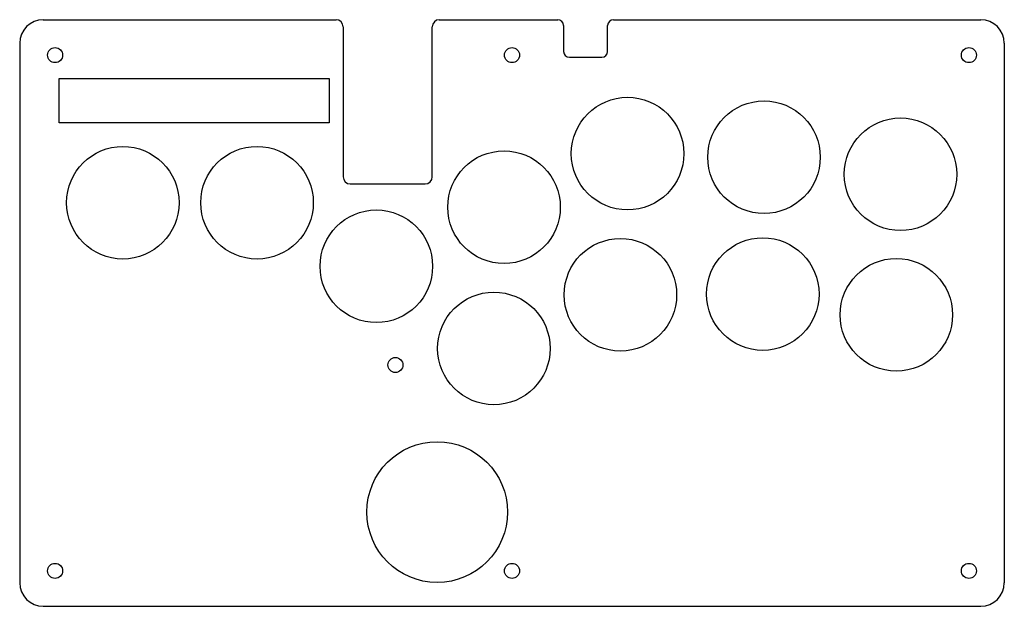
# Model space of a CAD drawing. Header units: millimetres. Extents: x 0 to 210, y -125 to 0.
import ezdxf

# ---------------------------------------------------------------- set-up
doc = ezdxf.new("R2010")
doc.units = ezdxf.units.MM
doc.layers.add('Shape2DView001', color=7, linetype='CONTINUOUS')

msp = doc.modelspace()

# ---------------------------------------------------------------- linework, layer by layer
at = {"layer": 'Shape2DView001'}
for p, q in [((5, 0), (67.5, 0)), ((69, -1.5), (69, -33.5)), ((88, -33.5), (88, -1.5)), ((89.5, 0), (114.75, 0)), ((116, -1.25), (116, -6.75)), ((125.4, -6.75), (125.4, -1.25)), ((126.65, 0), (205, 0)), ((0, -5), (0, -120)), ((210, -5), (210, -120)), ((117.25, -8), (124.15, -8)), ((8.43, -12.5), (66, -12.5)), ((8.43, -22), (8.43, -12.5)), ((66, -12.5), (66, -22)), ((66, -22), (8.43, -22)), ((70.5, -35), (86.5, -35)), ((5, -125), (205, -125))]:
    msp.add_line(p, q, dxfattribs=at)
for centre, radius in [((7.55, -7.55), 1.6), ((105, -7.55), 1.6), ((202.45, -7.55), 1.6), ((129.65, -28.54), 12), ((158.75, -29.3), 12), ((187.86, -32.94), 12), ((22, -39), 12), ((50.62, -39), 12), ((103.3, -39.95), 12), ((76.07, -52.54), 12), ((128.12, -58.62), 12), ((158.49, -58.46), 12), ((186.97, -62.89), 12), ((101.14, -70.06), 12), ((80.14, -73.58), 1.6), ((89.04, -104.92), 15), ((7.55, -117.45), 1.6), ((105, -117.45), 1.6), ((202.45, -117.45), 1.6)]:
    msp.add_circle(centre, radius, dxfattribs=at)
for centre, radius, start, end in [((5, -5), 5, 90, 180), ((67.5, -1.5), 1.5, 0, 90), ((89.5, -1.5), 1.5, 90, 180), ((114.75, -1.25), 1.25, 0, 90), ((126.65, -1.25), 1.25, 90, 180), ((205, -5), 5, 0, 90), ((117.25, -6.75), 1.25, 180, -90), ((124.15, -6.75), 1.25, -90, 0), ((70.5, -33.5), 1.5, 180, -90), ((86.5, -33.5), 1.5, -90, 0), ((5, -120), 5, 180, -90), ((205, -120), 5, -90, 0)]:
    msp.add_arc(centre, radius, start, end, dxfattribs=at)

doc.saveas('drawing.dxf')
